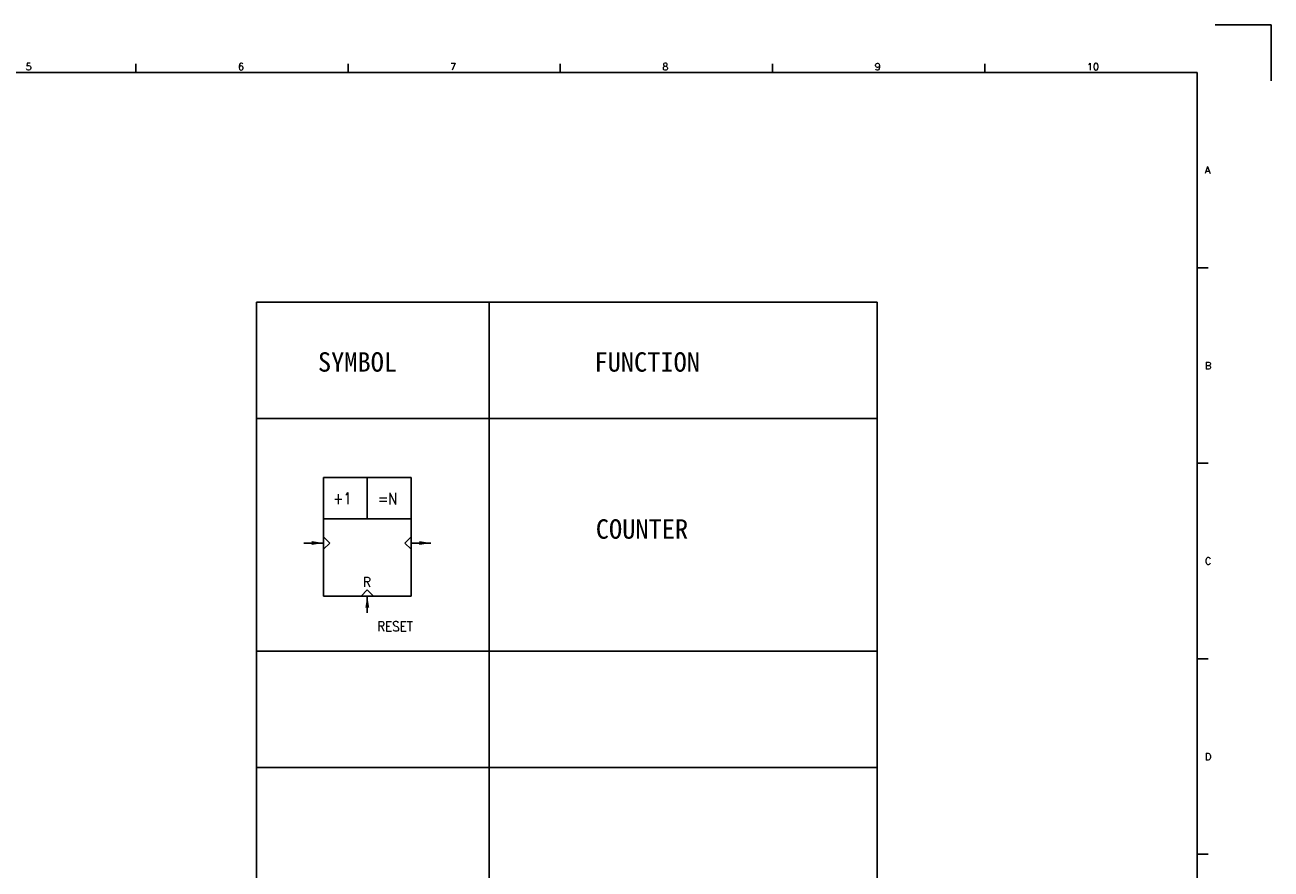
# Model space of a CAD drawing. Extents: x 1380 to 1986, y -152 to 275.
# Tile 3 of 3: x 1664 to 1986, y 58 to 275. Entities that reach past the tile are written whole.
import ezdxf
from ezdxf.enums import TextEntityAlignment as Align

# ---------------------------------------------------------------- set-up
doc = ezdxf.new("R2010")
doc.units = 0
doc.header["$MEASUREMENT"] = 0
doc.layers.get('0').update_dxf_attribs({"linetype": 'CONTINUOUS'})
doc.layers.get('Defpoints').update_dxf_attribs({"linetype": 'CONTINUOUS'})
for name, color, linetype in [('CON', 4, 'CONTINUOUS'), ('圖框CON', 4, 'CONTINUOUS'), ('框線', 6, 'CONTINUOUS')]:
    doc.layers.add(name, color=color, linetype=linetype)
doc.styles.add('DAYUKP', font='complex', dxfattribs={"bigfont": 'DAYUKP.SHX'})
doc.styles.add('ROMANS', font='romans', dxfattribs={"width": 0.8})
doc.styles.get("Standard").update_dxf_attribs({"font": 'kaiu.ttf'})

# ---------------------------------------------------------------- blocks, each defined once
blk = doc.blocks.new('LEADER')
at = {"layer": 'CON'}
blk.add_solid([(0.85, -0.57), (0.85, -1.57), (3.85, -1.07)], dxfattribs=at)
blk = doc.blocks.new('1')
at = {"layer": 'Defpoints'}
blk.add_lwpolyline([(1252.5, 359.33), (1266.9, 359.33), (1266.9, 344.93)], dxfattribs=at)
at = {"layer": '圖框CON'}
for p, q in [((974.16, 347.11), (974.16, 349.27)), ((1028.89, 347.11), (1028.89, 349.27)), ((1083.62, 347.11), (1083.62, 349.27)), ((1138.35, 347.11), (1138.35, 349.27)), ((1193.09, 347.11), (1193.09, 349.27)), ((1250.71, 296.68), (1247.82, 296.68)), ((1250.71, 246.27), (1247.82, 246.27)), ((1250.71, 195.86), (1247.82, 195.86)), ((1250.71, 145.45), (1247.82, 145.45))]:
    blk.add_line(p, q, dxfattribs=at)
at = {"layer": '框線'}
for p, q in [((1247.82, 347.09), (700.5, 347.09)), ((1247.82, -56.2), (1247.82, 347.09))]:
    blk.add_line(p, q, dxfattribs=at)
at = {"style": 'DAYUKP'}
for s, p in [('5', (945.77, 347.7)), ('6', (1000.51, 347.7)), ('7', (1055.24, 347.7)), ('8', (1109.97, 347.7)), ('9', (1164.7, 347.7)), ('10', (1219.43, 347.7))]:
    blk.add_text(s, height=1.8, dxfattribs=at).set_placement(p)
for s, p in [('A', (1249.86, 321.88)), ('B', (1249.86, 271.47)), ('C', (1249.86, 221.06)), ('D', (1249.86, 170.64))]:
    blk.add_text(s, height=1.8, dxfattribs=at).set_placement(p, align=Align.MIDDLE_LEFT)

msp = doc.modelspace()

# ---------------------------------------------------------------- linework, layer by layer
at = {"layer": 'CON'}
for p, q in [((1724.15, 203.92), (1724.15, -36.08)), ((1724.15, 203.92), (1884.15, 203.92)), ((1784.15, 203.92), (1784.15, -36.08)), ((1884.15, 203.92), (1884.15, -36.08)), ((1724.15, 173.92), (1884.15, 173.92)), ((1741.38, 141.84), (1736.3, 141.84)), ((1769.08, 141.84), (1764, 141.84)), ((1752.69, 128.17), (1752.69, 123.82)), ((1724.15, 113.92), (1884.15, 113.92)), ((1724.15, 83.92), (1884.15, 83.92))]:
    msp.add_line(p, q, dxfattribs=at)
at = {"layer": 'CON', "color": 6}
for p, q in [((1741.38, 128.17), (1741.38, 158.76)), ((1741.38, 158.76), (1764, 158.76)), ((1752.69, 148.06), (1752.69, 158.76)), ((1764, 158.76), (1764, 128.17)), ((1741.38, 148.06), (1764, 148.06)), ((1741.38, 143.46), (1743, 141.84)), ((1743, 141.84), (1741.38, 140.23)), ((1764, 143.46), (1762.38, 141.84)), ((1762.38, 141.84), (1764, 140.23)), ((1751.08, 128.17), (1752.69, 129.78)), ((1752.69, 129.78), (1754.3, 128.17)), ((1764, 128.17), (1741.38, 128.17))]:
    msp.add_line(p, q, dxfattribs=at)

# ---------------------------------------------------------------- block references
at = {"layer": 'CON'}
for name, p in [('1', (718.84, -83.88)), ('LEADER', (1737.53, 142.91)), ('LEADER', (1765.23, 142.91))]:
    msp.add_blockref(name, p, dxfattribs=at)
at = {"layer": 'CON', "rotation": 90}
msp.add_blockref('LEADER', (1751.62, 124.32), dxfattribs=at)

# ---------------------------------------------------------------- texts
at = {"layer": 'CON'}
for s, p in [('SYMBOL', (1739.97, 184.53)), ('FUNCTION', (1811.27, 184.53)), ('COUNTER', (1811.62, 141.45))]:
    msp.add_text(s, height=5, dxfattribs=at).set_placement(p, align=Align.BOTTOM_LEFT)
at = {"layer": 'CON', "style": 'ROMANS'}
for s, height, width, p in [('+1', 3, 0.8, (1743.89, 150.96)), ('=N', 3, 0.8, (1755.43, 150.87)), ('R', 2.5, 0.9, (1751.61, 129.76)), ('RESET', 2.5, 0.9, (1755.26, 118.34))]:
    msp.add_text(s, height=height, dxfattribs=dict(at, width=width)).set_placement(p, align=Align.BOTTOM_LEFT)

doc.saveas('drawing.dxf')
